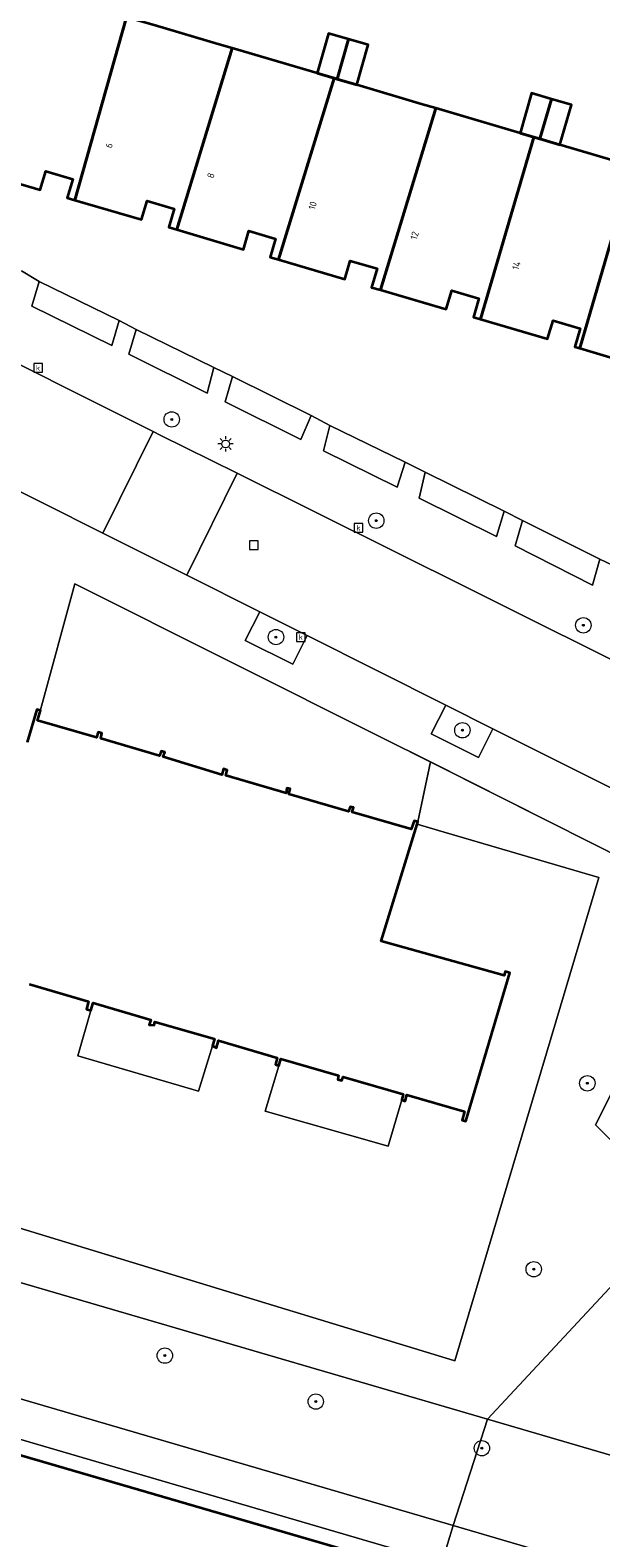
# Model space of a CAD drawing. Header units: metres. Extents: x 136597 to 137331, y 452400 to 453440.
# Tile 12 of 40: x 136847 to 136877, y 452732 to 452810. Entities that reach past the tile are written whole.
import ezdxf
from ezdxf.enums import TextEntityAlignment as Align

# ---------------------------------------------------------------- set-up
doc = ezdxf.new("R2010")
doc.units = ezdxf.units.M
doc.layers.get('0').update_dxf_attribs({"lineweight": 25})
for name, color, linetype, lineweight in [('AB-ondergrond', 7, 'Continuous', 25), ('B-WE-GK-BESCHOEIING-G', 130, 'GK-BESCHOEIING', 35), ('B-WE-GR-BEPLANTING_CULTUUR_BODEMBEDEKKER-GV', 90, 'Continuous', 18), ('B-WE-GR-BOOM-S @ 0.2', 90, 'Continuous', 25), ('B-WE-GR-GROENVOORZIENING-GV', 80, 'Continuous', 18), ('B-WE-GR-HAAG-G', 90, 'GR-HAAG1', 13), ('B-WE-IE-TERREINAFSCHEIDING_KUNSTMATIG_HEKWERK-G', 20, 'IE-TERREINAFSCHEIDING-KUNSTMATIG', 18), ('B-WE-KL-ET_LS_OV_LICHTMAST-S @ 0.2', 190, 'Continuous', 25), ('B-WE-OG-BEBOUWING-GV', 7, 'Continuous', 35), ('B-WE-OG-BEBOUWING-T18', 10, 'Continuous', 18), ('B-WE-OG-TERREIN_CULTUURSCHEIDING-GV', 7, 'Continuous', 18), ('B-WE-OG-TERREIN_ERF-GV', 7, 'Continuous', 18), ('B-WE-OG-WATER-GV', 130, 'Continuous', 18), ('B-WE-OG-WATER_SLOOT-GV', 120, 'Continuous', 18), ('B-WE-RI-GWA_KOLK-S @ 0.2', 30, 'Continuous', 25), ('B-WE-RI-GWA_RIOOLPUT-S @ 0.2', 30, 'Continuous', 25), ('B-WE-VH-VERHARDING_BETONSTRAATSTEEN-GV', 252, 'Continuous', 18), ('B-WE-VH-VERHARDING_TEGEL-GV', 252, 'Continuous', 18)]:
    doc.layers.add(name, color=color, linetype=linetype, lineweight=lineweight)
doc.styles.add('NLCS-ISO', font='NLCS-ISO.ttf')
doc.styles.add('NLCS-ISO-ANNOTATIEF-T18', font='NLCS-ISO.ttf', dxfattribs={"height": 1.8})
doc.linetypes.add('GK-BESCHOEIING', pattern='A,30,-5,[1,NLCS.shx,S=1,R=0,X=0,Y=0],-5', length=40)
doc.linetypes.add('GR-HAAG1', pattern='A,6,[176,NLCS.shx,S=0.125,R=0,X=0,Y=0],-2', length=8)
doc.linetypes.add('IE-TERREINAFSCHEIDING-KUNSTMATIG', pattern='A,4,[82,NLCS.SHX,S=0.75,R=90,X=0,Y=0],4,-2', length=10)

# ---------------------------------------------------------------- blocks, each defined once
blk = doc.blocks.new('SKL-ET_OV_LICHTMAST-SO')
at = {"color": 0, "linetype": 'ByBlock', "lineweight": 18}
for points in [[(-1.25, 0), (-2, 0)], [(-1.41, 1.41), (-0.88, 0.88)], [(0, 2), (0, 1.25)], [(0.88, 0.88), (1.41, 1.41)], [(2, 0), (1.25, 0)], [(-1.41, -1.41), (-0.88, -0.88)], [(0, -1.25), (0, -2)], [(0.88, -0.88), (1.41, -1.41)]]:
    blk.add_lwpolyline(points, dxfattribs=at)
blk.add_circle((0, 0), 1, dxfattribs=at)
blk = doc.blocks.new('SRI-PUT_INSPECTIEPUT_RIOOLPUT-SO')
at = {"color": 0, "linetype": 'ByBlock', "lineweight": 18}
blk.add_lwpolyline([(-1.125, -1.125), (1.125, -1.125), (1.125, 1.125), (-1.125, 1.125)], close=True, dxfattribs=at)
blk = doc.blocks.new('SRI-KOLK-SO')
at = {"color": 0, "linetype": 'ByBlock', "lineweight": 18}
blk.add_lwpolyline([(-1.125, -1.125), (1.125, -1.125), (1.125, 1.125), (-1.125, 1.125)], close=True, dxfattribs=at)
at = {"color": 0, "linetype": 'ByBlock', "lineweight": 18, "style": 'NLCS-ISO'}
blk.add_text('k', height=1.5, dxfattribs=at).set_placement((0, 0), align=Align.MIDDLE_CENTER)
blk = doc.blocks.new('SGR-BOOM_01-SO')
at = {"linetype": 'ByBlock', "lineweight": 18}
h = blk.add_hatch(color=0, dxfattribs=at)
h.dxf.hatch_style = 1
edge = h.paths.add_edge_path()
edge.add_arc((0, 0), 0.25, 0, 360)
at = {"color": 0, "linetype": 'ByBlock', "lineweight": 18}
for radius in [2, 0.25]:
    blk.add_circle((0, 0), radius, dxfattribs=at)
blk = doc.blocks.new('A$C8609b1a7')
at = {"layer": 'B-WE-GK-BESCHOEIING-G', "color": 9, "flags": 128}
blk.add_lwpolyline([(-370.797, -733.347), (-403.297, -723.825), (-441.09, -712.697), (-474.396, -703.003), (-504.658, -694.138)], dxfattribs=at)
at = {"layer": 'B-WE-GR-BEPLANTING_CULTUUR_BODEMBEDEKKER-GV', "color": 9, "flags": 128}
for points in [[(-460.348, -659.614), (-461.097, -661.105), (-458.632, -662.342), (-457.884, -660.85)], [(-448.226, -665.694), (-450.682, -664.462), (-451.431, -665.954), (-448.975, -667.186)]]:
    blk.add_lwpolyline(points, close=True, dxfattribs=at)
at = {"layer": 'B-WE-GR-GROENVOORZIENING-GV', "color": 9, "flags": 128}
for points in [[(-471.809, -642.447), (-472.186, -643.724), (-468.038, -645.782), (-467.655, -644.47)], [(-466.765, -644.939), (-467.144, -646.226), (-463.072, -648.245), (-462.734, -646.914)], [(-461.757, -647.388), (-462.145, -648.705), (-458.215, -650.655), (-457.68, -649.417)], [(-452.784, -651.831), (-456.706, -649.938), (-457.027, -651.244), (-453.205, -653.139)], [(-447.639, -654.394), (-451.743, -652.365), (-452.059, -653.708), (-448.041, -655.701)], [(-442.664, -656.875), (-446.687, -654.872), (-447.075, -656.189), (-443.046, -658.225)], [(-471.746, -664.742), (-471.899, -665.259), (-468.826, -666.146), (-468.735, -665.864), (-468.544, -665.922), (-468.6, -666.193), (-465.557, -667.095), (-465.46, -666.863), (-465.279, -666.916), (-465.371, -667.162), (-462.307, -668.09), (-462.227, -667.778), (-462.031, -667.851), (-462.102, -668.132), (-458.978, -669.039), (-458.937, -668.783), (-458.756, -668.82), (-458.828, -669.087), (-455.729, -670), (-455.643, -669.748), (-455.472, -669.782), (-455.549, -670.032), (-452.476, -670.918), (-452.317, -670.478), (-452.126, -670.533), (-451.478, -667.418), (-453.946, -666.175), (-469.949, -658.154), (-471.737, -664.717)], [(-448.509, -701.583), (-438.425, -690.747), (-439.058, -690.11), (-442.892, -686.275), (-438.12, -676.745), (-437.081, -674.669), (-451.478, -667.418), (-452.126, -670.533), (-452.164, -670.658), (-451.054, -670.985), (-442.73, -673.432), (-450.21, -698.548), (-450.258, -698.534), (-482.249, -688.779), (-496.622, -684.596), (-496.275, -683.53), (-497.947, -683.046), (-498.571, -685.162), (-501.6, -686.058)]]:
    blk.add_lwpolyline(points, close=True, dxfattribs=at)
at = {"layer": 'B-WE-GR-HAAG-G', "color": 9, "flags": 128}
for points in [[(-467.655, -644.47), (-471.809, -642.447)], [(-462.734, -646.914), (-466.765, -644.939)], [(-457.68, -649.417), (-461.757, -647.388)], [(-452.784, -651.831), (-456.706, -649.938)], [(-447.639, -654.394), (-451.743, -652.365)], [(-442.664, -656.875), (-446.687, -654.872)]]:
    blk.add_lwpolyline(points, dxfattribs=at)
at = {"layer": 'B-WE-IE-TERREINAFSCHEIDING_KUNSTMATIG_HEKWERK-G', "color": 9, "flags": 128}
for points in [[(-437.081, -674.669), (-453.946, -666.175), (-469.949, -658.154)], [(-442.73, -673.432), (-451.054, -670.985)], [(-496.622, -684.596), (-482.249, -688.779), (-450.258, -698.534), (-450.21, -698.548), (-442.73, -673.432)], [(-462.806, -682.178), (-463.519, -684.528), (-469.796, -682.691), (-469.119, -680.331)], [(-452.966, -684.981), (-453.667, -687.392), (-460.061, -685.575), (-459.357, -683.215)]]:
    blk.add_lwpolyline(points, dxfattribs=at)
at = {"layer": 'B-WE-OG-BEBOUWING-GV', "color": 9, "flags": 128}
for points in [[(-472.366, -627.209), (-475.254, -636.662), (-471.754, -637.687), (-471.469, -636.716), (-470.061, -637.129), (-470.347, -638.105), (-469.955, -638.219), (-467.276, -628.705), (-467.889, -628.525)], [(-461.778, -630.322), (-462.446, -630.125), (-465.835, -629.129), (-466.862, -628.827), (-467.276, -628.705), (-469.955, -638.219), (-466.484, -639.227), (-466.201, -638.263), (-464.796, -638.676), (-465.076, -639.63), (-464.659, -639.754)], [(-455.737, -629.857), (-456.764, -629.562), (-457.358, -631.625), (-456.485, -631.882), (-456.321, -631.931)], [(-455.737, -629.857), (-456.321, -631.931), (-455.295, -632.233), (-454.709, -630.153)], [(-456.485, -631.882), (-457.358, -631.625), (-461.778, -630.322), (-464.659, -639.754), (-461.188, -640.779), (-460.907, -639.82), (-459.524, -640.227), (-459.803, -641.177), (-459.365, -641.307)], [(-451.193, -633.443), (-451.879, -633.241), (-455.295, -632.233), (-456.321, -631.931), (-456.485, -631.882), (-459.365, -641.307), (-455.925, -642.324), (-455.645, -641.368), (-454.241, -641.78), (-454.528, -642.756), (-454.077, -642.887)], [(-446.815, -634.734), (-446.108, -634.943), (-445.782, -635.039), (-445.18, -632.969), (-446.214, -632.669)], [(-445.18, -632.969), (-445.782, -635.039), (-444.75, -635.343), (-444.146, -633.269)], [(-454.077, -642.887), (-450.65, -643.889), (-450.366, -642.92), (-448.956, -643.335), (-449.24, -644.305), (-448.87, -644.413), (-446.108, -634.943), (-446.815, -634.734), (-451.193, -633.443)], [(-440.955, -636.463), (-441.344, -636.348), (-444.75, -635.343), (-445.782, -635.039), (-446.108, -634.943), (-448.87, -644.413), (-445.385, -645.436), (-445.102, -644.473), (-443.686, -644.892), (-443.966, -645.847), (-443.714, -645.921)], [(-435.666, -638.025), (-436.247, -637.854), (-440.955, -636.463), (-443.714, -645.921), (-440.119, -646.987), (-439.838, -646.03), (-438.425, -646.447), (-438.706, -647.405), (-438.426, -647.488)]]:
    blk.add_lwpolyline(points, close=True, dxfattribs=at)
blk.add_lwpolyline([(-472.314, -678.966), (-469.24, -679.863), (-469.35, -680.264), (-469.119, -680.331), (-469.004, -679.939), (-466, -680.828), (-466.092, -681.084), (-465.836, -681.106), (-465.794, -680.925), (-462.696, -681.811), (-462.806, -682.178), (-462.585, -682.27), (-462.49, -681.898), (-459.433, -682.796), (-459.518, -683.142), (-459.357, -683.215), (-459.247, -682.848), (-456.246, -683.716), (-456.283, -683.926), (-456.073, -683.984), (-456.017, -683.784), (-452.894, -684.689), (-452.966, -684.981), (-452.79, -685.043), (-452.704, -684.727), (-449.705, -685.594), (-449.821, -686.036), (-449.626, -686.082), (-447.346, -678.385), (-447.589, -678.313), (-447.647, -678.523), (-454.029, -676.733), (-452.164, -670.658), (-452.126, -670.533), (-452.317, -670.478), (-452.476, -670.918), (-455.549, -670.032), (-455.472, -669.782), (-455.643, -669.748), (-455.729, -670), (-458.828, -669.087), (-458.756, -668.82), (-458.937, -668.783), (-458.978, -669.039), (-462.102, -668.132), (-462.031, -667.851), (-462.227, -667.778), (-462.307, -668.09), (-465.371, -667.162), (-465.279, -666.916), (-465.46, -666.863), (-465.557, -667.095), (-468.6, -666.193), (-468.544, -665.922), (-468.735, -665.864), (-468.826, -666.146), (-471.899, -665.259), (-471.746, -664.742), (-471.928, -664.69), (-472.429, -666.387)], dxfattribs=at)
at = {"layer": 'B-WE-OG-TERREIN_CULTUURSCHEIDING-GV', "color": 9, "flags": 128}
for points in [[(-401.275, -692.582), (-426.045, -680.159), (-427.767, -679.295), (-428.528, -678.911), (-430.134, -680.652), (-439.058, -690.11), (-438.425, -690.747), (-448.509, -701.583), (-424.661, -708.555), (-391.64, -718.294), (-367.911, -725.247), (-364.432, -713.262), (-366.472, -710.009)], [(-450.285, -707.106), (-448.509, -701.583), (-501.6, -686.058), (-502.907, -686.444), (-503.114, -687.146), (-502.668, -687.28), (-503.875, -691.431)], [(-391.64, -718.294), (-424.661, -708.555), (-448.509, -701.583), (-450.285, -707.106), (-370.002, -730.678), (-368.767, -726.535), (-368.331, -726.694), (-367.911, -725.247)]]:
    blk.add_lwpolyline(points, close=True, dxfattribs=at)
at = {"layer": 'B-WE-OG-TERREIN_ERF-GV', "color": 9, "flags": 128}
for points in [[(-465.835, -629.129), (-462.446, -630.125), (-461.778, -630.322), (-457.358, -631.625), (-456.764, -629.562), (-455.737, -629.857), (-454.709, -630.153), (-455.295, -632.233), (-451.879, -633.241), (-451.193, -633.443), (-446.815, -634.734), (-446.214, -632.669), (-445.18, -632.969), (-444.146, -633.269), (-444.75, -635.343), (-441.344, -636.348)], [(-472.727, -641.899), (-471.809, -642.447), (-467.655, -644.47), (-466.765, -644.939), (-462.734, -646.914), (-461.757, -647.388), (-457.68, -649.417), (-456.706, -649.938), (-452.784, -651.831), (-451.743, -652.365), (-447.639, -654.394), (-446.687, -654.872), (-442.664, -656.875), (-441.646, -657.358)], [(-440.119, -646.987), (-443.714, -645.921), (-443.966, -645.847), (-443.686, -644.892), (-445.102, -644.473), (-445.385, -645.436), (-448.87, -644.413), (-449.24, -644.305), (-448.956, -643.335), (-450.366, -642.92), (-450.65, -643.889), (-454.077, -642.887), (-454.528, -642.756), (-454.241, -641.78), (-455.645, -641.368), (-455.925, -642.324), (-459.365, -641.307), (-459.803, -641.177), (-459.524, -640.227), (-460.907, -639.82), (-461.188, -640.779), (-464.659, -639.754), (-465.076, -639.63), (-464.796, -638.676), (-466.201, -638.263), (-466.484, -639.227), (-469.955, -638.219), (-470.347, -638.105), (-470.061, -637.129), (-471.469, -636.716), (-471.754, -637.687), (-475.254, -636.662)], [(-482.249, -688.779), (-450.258, -698.534), (-450.21, -698.548), (-442.73, -673.432), (-451.054, -670.985), (-452.164, -670.658), (-454.029, -676.733), (-447.647, -678.523), (-447.589, -678.313), (-447.346, -678.385), (-449.626, -686.082), (-449.821, -686.036), (-449.705, -685.594), (-452.704, -684.727), (-452.79, -685.043), (-452.966, -684.981), (-453.667, -687.392), (-460.061, -685.575), (-459.357, -683.215), (-459.518, -683.142), (-459.433, -682.796), (-462.49, -681.898), (-462.585, -682.27), (-462.806, -682.178), (-463.519, -684.528), (-469.796, -682.691), (-469.119, -680.331), (-469.35, -680.264), (-469.24, -679.863), (-472.314, -678.966)]]:
    blk.add_lwpolyline(points, dxfattribs=at)
for points in [[(-469.119, -680.331), (-469.796, -682.691), (-463.519, -684.528), (-462.806, -682.178), (-462.696, -681.811), (-465.794, -680.925), (-465.836, -681.106), (-466.092, -681.084), (-466, -680.828), (-469.004, -679.939)], [(-452.966, -684.981), (-452.894, -684.689), (-456.017, -683.784), (-456.073, -683.984), (-456.283, -683.926), (-456.246, -683.716), (-459.247, -682.848), (-459.357, -683.215), (-460.061, -685.575), (-453.667, -687.392)]]:
    blk.add_lwpolyline(points, close=True, dxfattribs=at)
at = {"layer": 'B-WE-OG-WATER-GV', "color": 9, "flags": 128}
blk.add_lwpolyline([(-441.09, -712.697), (-474.396, -703.003), (-504.658, -694.138), (-504.876, -694.074), (-505.081, -694.013), (-507.885, -693.184), (-513.68, -691.471), (-516.558, -690.62), (-516.983, -690.495), (-520.749, -689.34), (-521.295, -689.139), (-521.907, -688.836), (-522.479, -688.462), (-523.003, -688.025), (-523.473, -687.529), (-523.882, -686.982), (-524.224, -686.391), (-524.475, -685.626), (-524.642, -684.861), (-524.729, -684.084), (-524.736, -683.301), (-524.664, -682.522), (-524.512, -681.754), (-555.866, -665.294)], dxfattribs=at)
at = {"layer": 'B-WE-OG-WATER_SLOOT-GV', "color": 9, "flags": 128}
for points in [[(-503.875, -691.431), (-504.434, -693.355), (-504.435, -693.359), (-450.889, -709.047), (-450.285, -707.106)], [(-370.797, -733.347), (-370.688, -732.982), (-370.573, -732.595), (-370.568, -732.579), (-450.889, -709.047), (-504.435, -693.359), (-504.658, -694.138), (-474.396, -703.003), (-441.09, -712.697), (-403.297, -723.825)], [(-370.002, -730.678), (-450.285, -707.106), (-450.889, -709.047), (-370.568, -732.579)]]:
    blk.add_lwpolyline(points, close=True, dxfattribs=at)
at = {"layer": 'B-WE-VH-VERHARDING_BETONSTRAATSTEEN-GV', "color": 9, "flags": 128}
blk.add_lwpolyline([(-474.863, -652.334), (-468.5, -655.525), (-465.885, -650.247), (-487.174, -639.595)], dxfattribs=at)
for points in [[(-461.518, -652.418), (-465.521, -650.429), (-465.885, -650.247), (-468.5, -655.525), (-464.141, -657.711)], [(-424.642, -677.483), (-421.869, -672.193), (-424.988, -670.614), (-430.211, -668.021), (-449.338, -658.469), (-461.518, -652.418), (-464.141, -657.711), (-460.348, -659.614), (-457.884, -660.85), (-450.682, -664.462), (-448.226, -665.694), (-441.822, -668.906), (-439.338, -670.152), (-434.992, -672.331), (-432.969, -673.338), (-430.442, -674.596)]]:
    blk.add_lwpolyline(points, close=True, dxfattribs=at)
at = {"layer": 'B-WE-VH-VERHARDING_TEGEL-GV', "color": 9, "flags": 128}
for points in [[(-441.646, -657.358), (-442.664, -656.875), (-443.046, -658.225), (-447.075, -656.189), (-446.687, -654.872), (-447.639, -654.394), (-448.041, -655.701), (-452.059, -653.708), (-451.743, -652.365), (-452.784, -651.831), (-453.205, -653.139), (-457.027, -651.244), (-456.706, -649.938), (-457.68, -649.417), (-458.215, -650.655), (-462.145, -648.705), (-461.757, -647.388), (-462.734, -646.914), (-463.072, -648.245), (-467.144, -646.226), (-466.765, -644.939), (-467.655, -644.47), (-468.038, -645.782), (-472.186, -643.724), (-471.809, -642.447), (-472.727, -641.899)], [(-487.174, -639.595), (-465.885, -650.247), (-465.521, -650.429), (-461.518, -652.418), (-449.338, -658.469), (-430.211, -668.021)], [(-441.822, -668.906), (-448.226, -665.694), (-448.975, -667.186), (-451.431, -665.954), (-450.682, -664.462), (-457.884, -660.85), (-458.632, -662.342), (-461.097, -661.105), (-460.348, -659.614), (-464.141, -657.711), (-468.5, -655.525), (-474.863, -652.334)], [(-472.429, -666.387), (-471.928, -664.69), (-471.746, -664.742), (-471.737, -664.717), (-469.949, -658.154), (-453.946, -666.175), (-451.478, -667.418), (-437.081, -674.669)], [(-438.12, -676.745), (-442.892, -686.275), (-439.058, -690.11)]]:
    blk.add_lwpolyline(points, dxfattribs=at)
at = {"layer": 'B-WE-GR-BOOM-S @ 0.2', "color": 9, "xscale": 0.2, "yscale": 0.2, "zscale": 0.2}
for p in [(-464.92, -649.618), (-454.287, -654.879), (-459.501, -660.931), (-443.527, -660.318), (-449.814, -665.773), (-443.32, -684.122), (-446.104, -693.785), (-465.276, -698.275), (-457.432, -700.663), (-448.799, -703.087)]:
    blk.add_blockref('SGR-BOOM_01-SO', p, dxfattribs=at)
at = {"layer": 'B-WE-KL-ET_LS_OV_LICHTMAST-S @ 0.2', "color": 9, "xscale": 0.2, "yscale": 0.2, "zscale": 0.2}
blk.add_blockref('SKL-ET_OV_LICHTMAST-SO', (-462.118, -650.892), dxfattribs=at)
at = {"layer": 'B-WE-RI-GWA_KOLK-S @ 0.2', "color": 9, "xscale": 0.2, "yscale": 0.2, "zscale": 0.2}
for p in [(-471.867, -646.942), (-455.217, -655.252), (-458.214, -660.932)]:
    blk.add_blockref('SRI-KOLK-SO', p, dxfattribs=at)
at = {"layer": 'B-WE-RI-GWA_RIOOLPUT-S @ 0.2', "color": 9, "xscale": 0.2, "yscale": 0.2, "zscale": 0.2}
blk.add_blockref('SRI-PUT_INSPECTIEPUT_RIOOLPUT-SO', (-460.657, -656.155), dxfattribs=at)
at = {"layer": 'B-WE-OG-BEBOUWING-T18', "color": 9, "style": 'NLCS-ISO-ANNOTATIEF-T18'}
for s, p in [('6', (-468.179, -635.378)), ('8', (-462.886, -636.939)), ('10', (-457.593, -638.499)), ('12', (-452.3, -640.059)), ('14', (-447.007, -641.618))]:
    blk.add_text(s, height=0.36, rotation=74, dxfattribs=at).set_placement(p, align=Align.MIDDLE)

msp = doc.modelspace()

# ---------------------------------------------------------------- block references
at = {"layer": 'AB-ondergrond'}
msp.add_blockref('A$C8609b1a7', (137319.696, 453439.747), dxfattribs=at)

doc.saveas('drawing.dxf')
